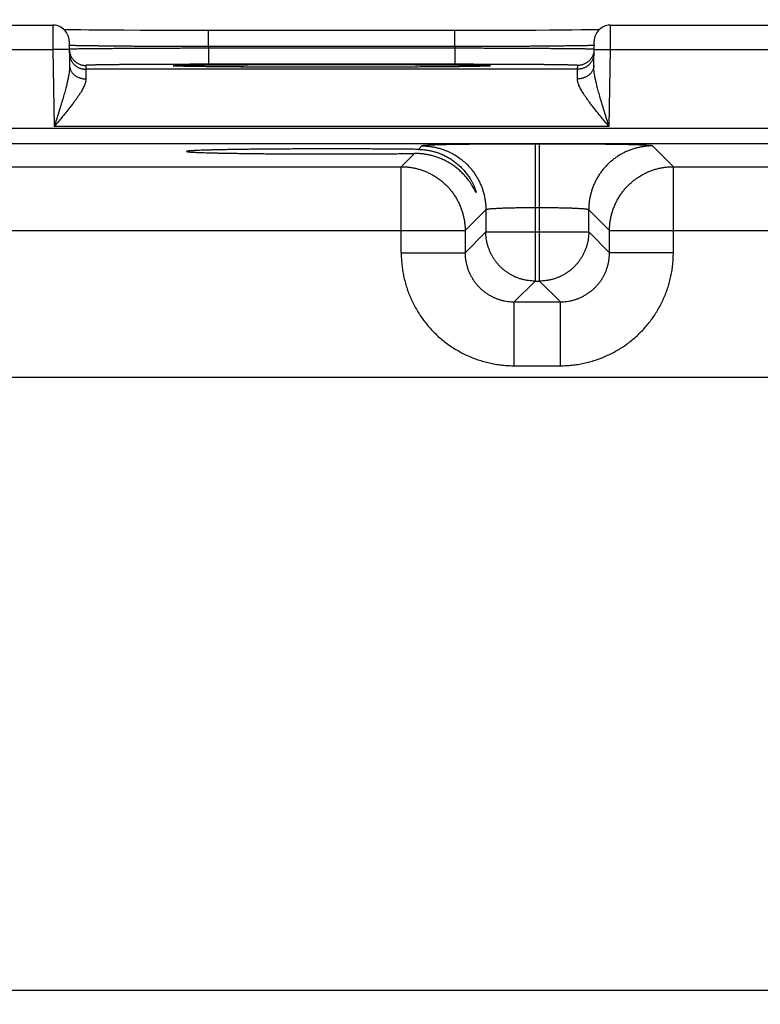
# Model space of a CAD drawing. Header units: inches. Extents: x 0 to 34, y 0 to 22.
# Tile 84 of 93: x 21.7 to 22.6, y 16.3 to 17.5. Entities that reach past the tile are written whole.
import ezdxf

# ---------------------------------------------------------------- set-up
doc = ezdxf.new("R2010")
doc.units = ezdxf.units.IN
doc.header["$LTSCALE"] = 1.87
doc.header["$MEASUREMENT"] = 0
doc.layers.get('0').update_dxf_attribs({"linetype": 'CONTINUOUS'})
doc.layers.add('DIMENSIONS', color=7, linetype='CONTINUOUS')
doc.styles.get("Standard").update_dxf_attribs({"font": 'txt', "width": 0.8})
doc.dimstyles.new('DIMSTYLE_1', dxfattribs={"dimtxt": 0.125, "dimasz": 0.18, "dimexe": 0.18, "dimexo": 0.0625, "dimgap": 0.09, "dimtad": 0, "dimtih": 1, "dimtoh": 1, "dimdec": 3, "dimzin": 4, "dimdsep": 46, "dimtxsty": 'STANDARD', "dimblk": '_FILLED', "dimblk1": '_FILLED', "dimblk2": '_FILLED', "dimcen": 0.09, "dimadec": 0, "dimazin": 0, "dimtp": 0.01, "dimtm": 0.01, "dimtfac": 1, "dimtdec": 3, "dimtofl": 0, "dimtmove": 0, "dimatfit": 3, "dimldrblk": '_FILLED', "dimfxl": 1, "dimtolj": 1, "dimtzin": 4, "dimarcsym": 0})

# ---------------------------------------------------------------- blocks, each defined once
blk = doc.blocks.new('_FILLED')
at = {"color": 0, "linetype": 'BYBLOCK'}
blk.add_solid([(0, 0), (-1, 0.1736), (-1, -0.1736)], dxfattribs=at)
blk = doc.blocks.new('*D12')
at = {"layer": 'DIMENSIONS', "color": 2, "linetype": 'CONTINUOUS'}
for p, q in [((20.2741, 16.277), (20.2741, 19.0979)), ((23.0241, 16.2889), (23.0241, 19.0979)), ((20.2741, 18.9729), (20.9161, 18.9729)), ((23.0241, 18.9729), (22.3661, 18.9729))]:
    blk.add_line(p, q, dxfattribs=at)
at = {"layer": 'DIMENSIONS', "color": 2, "linetype": 'CONTINUOUS', "xscale": 0.18, "yscale": 0.18, "zscale": 0.18, "rotation": 180}
blk.add_blockref('_FILLED', (20.2741, 18.9729), dxfattribs=at)
at = {"layer": 'DIMENSIONS', "color": 2, "linetype": 'CONTINUOUS', "xscale": 0.18, "yscale": 0.18, "zscale": 0.18}
blk.add_blockref('_FILLED', (23.0241, 18.9729), dxfattribs=at)
at = {"layer": 'DIMENSIONS', "color": 2, "linetype": 'CONTINUOUS', "width": 0.8}
for s, p in [('[', (21.6036, 18.9104)), (']', (22.2036, 18.9104)), ('2.750', (20.9786, 18.9104)), ('69.85', (21.7036, 18.9104))]:
    blk.add_text(s, height=0.125, dxfattribs=at).set_placement(p)

msp = doc.modelspace()

# ---------------------------------------------------------------- linework, layer by layer
at = {"color": 7, "linetype": 'CONTINUOUS'}
for p, q in [((21.5306, 17.4726), (21.7796, 17.4726)), ((22.4606, 17.4726), (22.7096, 17.4726)), ((21.7988, 17.4668), (21.7935, 17.4669)), ((21.8055, 17.4667), (21.7988, 17.4668)), ((21.8137, 17.4666), (21.8055, 17.4667)), ((21.8237, 17.4665), (21.8137, 17.4666)), ((21.8357, 17.4664), (21.8237, 17.4665)), ((21.8499, 17.4663), (21.8357, 17.4664)), ((21.8669, 17.4662), (21.8499, 17.4663)), ((21.8869, 17.4661), (21.8669, 17.4662)), ((21.9054, 17.466), (21.8869, 17.4661)), ((21.9265, 17.4659), (21.9054, 17.466)), ((21.9504, 17.4659), (21.9265, 17.4659)), ((22.2705, 17.4659), (21.9504, 17.4659)), ((21.9697, 17.4463), (21.9697, 17.4659)), ((22.2881, 17.4659), (22.2705, 17.4659)), ((22.2705, 17.4463), (22.2705, 17.4659)), ((22.3101, 17.4659), (22.2881, 17.4659)), ((22.3298, 17.466), (22.3101, 17.4659)), ((22.3513, 17.4661), (22.3298, 17.466)), ((22.3699, 17.4661), (22.3513, 17.4661)), ((22.3859, 17.4662), (22.3699, 17.4661)), ((22.3995, 17.4663), (22.3859, 17.4662)), ((22.4134, 17.4665), (22.3995, 17.4663)), ((22.4248, 17.4666), (22.4134, 17.4665)), ((22.4341, 17.4667), (22.4248, 17.4666)), ((22.4413, 17.4668), (22.4341, 17.4667)), ((22.4467, 17.4669), (22.4413, 17.4668)), ((21.7996, 17.4529), (21.8001, 17.4232)), ((21.9697, 17.4463), (21.9697, 17.4443)), ((22.2705, 17.4463), (21.9697, 17.4463)), ((21.9697, 17.4443), (21.9697, 17.4247)), ((22.2705, 17.4443), (21.9697, 17.4443)), ((22.2705, 17.4463), (22.2705, 17.4443)), ((22.2705, 17.4443), (22.2705, 17.4247)), ((22.4401, 17.4232), (22.4406, 17.4529)), ((21.5304, 17.4426), (21.7798, 17.4426)), ((21.7998, 17.4429), (21.7798, 17.4426)), ((21.7798, 17.4426), (21.7814, 17.3487)), ((22.4404, 17.4429), (22.4604, 17.4426)), ((22.4588, 17.3487), (22.4604, 17.4426)), ((22.4604, 17.4426), (22.7098, 17.4426)), ((21.8198, 17.4234), (21.8199, 17.4187)), ((21.9297, 17.4225), (21.9293, 17.4226)), ((21.9302, 17.4225), (21.9297, 17.4225)), ((21.9309, 17.4225), (21.9302, 17.4225)), ((21.9322, 17.4224), (21.9309, 17.4225)), ((21.9338, 17.4224), (21.9322, 17.4224)), ((21.9368, 17.4223), (21.9338, 17.4224)), ((21.9418, 17.4222), (21.9368, 17.4223)), ((21.9483, 17.422), (21.9418, 17.4222)), ((21.9565, 17.4219), (21.9483, 17.422)), ((21.9667, 17.4218), (21.9565, 17.4219)), ((21.9792, 17.4217), (21.9667, 17.4218)), ((22.2705, 17.4247), (21.9697, 17.4247)), ((21.9946, 17.4215), (21.9792, 17.4217)), ((22.0093, 17.4214), (21.9946, 17.4215)), ((22.0264, 17.4213), (22.0093, 17.4214)), ((22.0459, 17.4213), (22.0264, 17.4213)), ((22.068, 17.4212), (22.0459, 17.4213)), ((22.0929, 17.4212), (22.068, 17.4212)), ((22.1134, 17.4211), (22.0929, 17.4212)), ((22.1331, 17.4211), (22.1134, 17.4211)), ((22.1576, 17.4212), (22.1331, 17.4211)), ((22.1791, 17.4212), (22.1576, 17.4212)), ((22.198, 17.4213), (22.1791, 17.4212)), ((22.2183, 17.4214), (22.198, 17.4213)), ((22.2354, 17.4215), (22.2183, 17.4214)), ((22.2519, 17.4216), (22.2354, 17.4215)), ((22.2652, 17.4217), (22.2519, 17.4216)), ((22.2762, 17.4218), (22.2652, 17.4217)), ((22.2852, 17.4219), (22.2762, 17.4218)), ((22.2926, 17.4221), (22.2852, 17.4219)), ((22.2985, 17.4222), (22.2926, 17.4221)), ((22.303, 17.4223), (22.2985, 17.4222)), ((22.3058, 17.4224), (22.303, 17.4223)), ((22.3075, 17.4224), (22.3058, 17.4224)), ((22.3086, 17.4224), (22.3075, 17.4224)), ((22.3094, 17.4225), (22.3086, 17.4224)), ((22.3102, 17.4225), (22.3094, 17.4225)), ((22.3106, 17.4225), (22.3102, 17.4225)), ((22.3109, 17.4226), (22.3106, 17.4225)), ((22.3112, 17.4226), (22.3109, 17.4226)), ((22.3114, 17.4226), (22.3112, 17.4226)), ((22.4203, 17.4187), (22.4204, 17.4234)), ((22.4203, 17.4187), (21.8199, 17.4187)), ((22.4588, 17.3487), (21.7814, 17.3487)), ((23.4988, 17.3465), (19.8284, 17.3465)), ((23.4988, 17.3275), (19.8284, 17.3275)), ((22.2303, 17.3251), (22.2261, 17.3208)), ((22.3739, 17.3274), (22.3683, 17.3274)), ((22.3683, 17.3274), (22.3683, 17.1601)), ((22.3739, 17.1601), (22.3739, 17.3274)), ((22.5372, 17.2997), (22.5119, 17.3251)), ((22.2211, 17.3158), (22.205, 17.2997)), ((21.6072, 17.2997), (22.205, 17.2997)), ((22.205, 17.1947), (22.205, 17.2997)), ((22.5372, 17.2997), (23.135, 17.2997)), ((22.5372, 17.1947), (22.5372, 17.2997)), ((22.3083, 17.2471), (22.283, 17.2217)), ((22.3083, 17.2471), (22.3083, 17.2201)), ((22.3739, 17.2494), (22.3683, 17.2494)), ((22.4339, 17.2201), (22.4339, 17.2471)), ((22.4592, 17.2217), (22.4339, 17.2471)), ((21.5292, 17.2217), (22.283, 17.2217)), ((22.283, 17.2217), (22.283, 17.1947)), ((22.3083, 17.2201), (22.283, 17.1947)), ((22.3083, 17.2201), (22.4339, 17.2201)), ((22.4339, 17.2201), (22.4592, 17.1947)), ((22.4592, 17.2217), (23.213, 17.2217)), ((22.4592, 17.1947), (22.4592, 17.2217)), ((22.205, 17.1947), (22.283, 17.1947)), ((22.5372, 17.1947), (22.4592, 17.1947)), ((22.3683, 17.1601), (22.343, 17.1347)), ((22.3683, 17.1601), (22.3739, 17.1601)), ((22.3739, 17.1601), (22.3993, 17.1347)), ((22.343, 17.1347), (22.3993, 17.1347)), ((22.343, 17.0567), (22.343, 17.1347)), ((22.3993, 17.0567), (22.3993, 17.1347)), ((22.343, 17.0567), (22.3993, 17.0567)), ((23.347, 17.0424), (19.9612, 17.0424)), ((19.9612, 16.2943), (23.347, 16.2943))]:
    msp.add_line(p, q, dxfattribs=at)
for points in [[(21.7996, 17.4529), (21.7995, 17.4548), (21.7992, 17.4567), (21.7987, 17.4585), (21.7981, 17.4602), (21.7973, 17.4619), (21.7963, 17.4635), (21.7952, 17.4651), (21.794, 17.4665), (21.7926, 17.4678), (21.7912, 17.4689), (21.7896, 17.4699), (21.7879, 17.4708), (21.7862, 17.4715), (21.7844, 17.472), (21.7825, 17.4724), (21.7807, 17.4726), (21.7796, 17.4726)], [(22.4606, 17.4726), (22.4596, 17.4726), (22.4577, 17.4724), (22.4558, 17.472), (22.454, 17.4715), (22.4523, 17.4708), (22.4506, 17.4699), (22.4491, 17.4689), (22.4476, 17.4678), (22.4462, 17.4665), (22.445, 17.4651), (22.4439, 17.4635), (22.4429, 17.4619), (22.4421, 17.4602), (22.4415, 17.4585), (22.441, 17.4567), (22.4407, 17.4548), (22.4406, 17.4529)], [(21.9293, 17.4226), (21.9289, 17.4226), (21.9288, 17.4226), (21.9287, 17.4226), (21.9287, 17.4226), (21.9286, 17.4226), (21.9286, 17.4226)], [(22.3116, 17.4226), (22.3116, 17.4226), (22.3115, 17.4226), (22.3115, 17.4226), (22.3114, 17.4226)]]:
    msp.add_lwpolyline(points, dxfattribs=at)
for points, knots in [([(21.7796, 17.4726), (21.7796, 17.4726), (21.7796, 17.4724), (21.7796, 17.4723), (21.7796, 17.4718), (21.7796, 17.4713), (21.7796, 17.4705), (21.7796, 17.4696), (21.7796, 17.4686), (21.7796, 17.4674), (21.7797, 17.4661), (21.7797, 17.4646), (21.7797, 17.463), (21.7797, 17.4613), (21.7797, 17.4595), (21.7797, 17.4576), (21.7797, 17.4556), (21.7797, 17.4536), (21.7797, 17.4514), (21.7798, 17.4493), (21.7798, 17.4471), (21.7798, 17.4448), (21.7798, 17.4433), (21.7798, 17.4426)], [0, 0, 0, 0, 0.002135, 0.009961, 0.023392, 0.042352, 0.066735, 0.096404, 0.131191, 0.170898, 0.215298, 0.26414, 0.31715, 0.374029, 0.434451, 0.498072, 0.564529, 0.633427, 0.704359, 0.776905, 0.850646, 0.925154, 1, 1, 1, 1]), ([(22.4604, 17.4426), (22.4604, 17.4433), (22.4604, 17.4448), (22.4604, 17.4471), (22.4605, 17.4493), (22.4605, 17.4514), (22.4605, 17.4536), (22.4605, 17.4556), (22.4605, 17.4576), (22.4605, 17.4595), (22.4605, 17.4613), (22.4605, 17.463), (22.4605, 17.4646), (22.4606, 17.4661), (22.4606, 17.4674), (22.4606, 17.4686), (22.4606, 17.4696), (22.4606, 17.4705), (22.4606, 17.4713), (22.4606, 17.4718), (22.4606, 17.4723), (22.4606, 17.4724), (22.4606, 17.4726), (22.4606, 17.4726)], [0, 0, 0, 0, 0.074846, 0.149354, 0.223095, 0.295641, 0.366573, 0.435471, 0.501928, 0.565549, 0.625971, 0.68285, 0.73586, 0.784702, 0.829102, 0.868809, 0.903596, 0.933265, 0.957648, 0.976608, 0.990039, 0.997865, 1, 1, 1, 1]), ([(21.9697, 17.4463), (21.9669, 17.4463), (21.9614, 17.4463), (21.953, 17.4463), (21.9448, 17.4463), (21.9365, 17.4463), (21.9284, 17.4464), (21.9204, 17.4464), (21.9124, 17.4464), (21.9047, 17.4465), (21.897, 17.4465), (21.8896, 17.4466), (21.8823, 17.4466), (21.8753, 17.4467), (21.8685, 17.4467), (21.8619, 17.4468), (21.8556, 17.4468), (21.8496, 17.4469), (21.8439, 17.4469), (21.8384, 17.447), (21.8333, 17.4471), (21.8285, 17.4471), (21.824, 17.4472), (21.8199, 17.4472), (21.8162, 17.4473), (21.8128, 17.4474), (21.8098, 17.4474), (21.8072, 17.4475), (21.8049, 17.4476), (21.8031, 17.4476), (21.8017, 17.4477), (21.8006, 17.4477), (21.8002, 17.4478), (21.7999, 17.4478)], [0, 0, 0, 0, 0.049158, 0.098201, 0.147005, 0.19545, 0.243419, 0.290796, 0.337466, 0.383314, 0.42823, 0.472105, 0.514833, 0.556314, 0.596449, 0.635144, 0.672309, 0.707856, 0.741705, 0.773773, 0.803986, 0.83227, 0.858558, 0.882785, 0.904891, 0.924822, 0.942529, 0.957966, 0.971096, 0.981887, 0.990313, 0.996354, 1, 1, 1, 1]), ([(21.9697, 17.4443), (21.967, 17.4443), (21.9614, 17.4443), (21.9531, 17.4443), (21.9448, 17.4443), (21.9366, 17.4442), (21.9284, 17.4442), (21.9204, 17.4442), (21.9125, 17.4442), (21.9047, 17.4441), (21.8971, 17.4441), (21.8897, 17.444), (21.8824, 17.444), (21.8754, 17.444), (21.8686, 17.4439), (21.862, 17.4439), (21.8557, 17.4438), (21.8497, 17.4438), (21.8439, 17.4438), (21.8385, 17.4437), (21.8334, 17.4437), (21.8286, 17.4436), (21.8241, 17.4436), (21.82, 17.4435), (21.8162, 17.4435), (21.8129, 17.4434), (21.8099, 17.4434), (21.8072, 17.4433), (21.805, 17.4433), (21.8032, 17.4432), (21.8018, 17.4432), (21.8007, 17.4432), (21.8003, 17.443), (21.8, 17.4431)], [0, 0, 0, 0, 0.049166, 0.098215, 0.147022, 0.195466, 0.243431, 0.290803, 0.33747, 0.38332, 0.428241, 0.472121, 0.514854, 0.556339, 0.596478, 0.63518, 0.672353, 0.707911, 0.741768, 0.773843, 0.804059, 0.832346, 0.858634, 0.88286, 0.904965, 0.924894, 0.942595, 0.958026, 0.971147, 0.981929, 0.990344, 0.996372, 1, 1, 1, 1]), ([(22.4403, 17.4478), (22.44, 17.4478), (22.4396, 17.4477), (22.4385, 17.4477), (22.4371, 17.4476), (22.4353, 17.4476), (22.433, 17.4475), (22.4304, 17.4474), (22.4274, 17.4474), (22.424, 17.4473), (22.4203, 17.4472), (22.4162, 17.4472), (22.4117, 17.4471), (22.4069, 17.4471), (22.4018, 17.447), (22.3964, 17.4469), (22.3906, 17.4469), (22.3846, 17.4468), (22.3783, 17.4468), (22.3717, 17.4467), (22.3649, 17.4467), (22.3579, 17.4466), (22.3506, 17.4466), (22.3432, 17.4465), (22.3355, 17.4465), (22.3278, 17.4464), (22.3198, 17.4464), (22.3118, 17.4464), (22.3037, 17.4463), (22.2954, 17.4463), (22.2872, 17.4463), (22.2788, 17.4463), (22.2733, 17.4463), (22.2705, 17.4463)], [0, 0, 0, 0, 0.003645, 0.009686, 0.01811, 0.028898, 0.042025, 0.057458, 0.075159, 0.095083, 0.117182, 0.141399, 0.167677, 0.195951, 0.226154, 0.258214, 0.292056, 0.327601, 0.364766, 0.403465, 0.443606, 0.485094, 0.527832, 0.571715, 0.61664, 0.662497, 0.709174, 0.756559, 0.804535, 0.852986, 0.901794, 0.95084, 1, 1, 1, 1]), ([(22.4402, 17.4431), (22.4399, 17.443), (22.4395, 17.4432), (22.4384, 17.4432), (22.437, 17.4432), (22.4352, 17.4433), (22.433, 17.4433), (22.4303, 17.4434), (22.4273, 17.4434), (22.424, 17.4435), (22.4202, 17.4435), (22.4161, 17.4436), (22.4117, 17.4436), (22.4069, 17.4437), (22.4017, 17.4437), (22.3963, 17.4438), (22.3906, 17.4438), (22.3845, 17.4438), (22.3782, 17.4439), (22.3717, 17.4439), (22.3648, 17.444), (22.3578, 17.444), (22.3506, 17.444), (22.3431, 17.4441), (22.3355, 17.4441), (22.3277, 17.4442), (22.3198, 17.4442), (22.3118, 17.4442), (22.3036, 17.4442), (22.2954, 17.4443), (22.2871, 17.4443), (22.2788, 17.4443), (22.2733, 17.4443), (22.2705, 17.4443)], [0, 0, 0, 0, 0.003628, 0.009655, 0.018068, 0.028846, 0.041965, 0.057391, 0.075087, 0.095009, 0.117106, 0.141324, 0.167602, 0.195877, 0.226084, 0.25815, 0.292001, 0.327556, 0.36473, 0.403436, 0.443582, 0.485075, 0.527816, 0.571704, 0.616632, 0.662489, 0.709165, 0.756545, 0.804517, 0.852968, 0.90178, 0.950832, 1, 1, 1, 1]), ([(21.7998, 17.4429), (21.7998, 17.4424), (21.7999, 17.4413), (21.8001, 17.4398), (21.8003, 17.4388), (21.8004, 17.4385)], [0, 0, 0, 0, 0.363067, 0.744925, 1, 1, 1, 1]), ([(21.7999, 17.4383), (21.7999, 17.4378), (21.7999, 17.4366), (21.8002, 17.4349), (21.8006, 17.4332), (21.8011, 17.4316), (21.8018, 17.43), (21.8026, 17.4285), (21.8036, 17.427), (21.8047, 17.4257), (21.8058, 17.4244), (21.8071, 17.4232), (21.8085, 17.4222), (21.81, 17.4213), (21.8115, 17.4205), (21.8131, 17.4198), (21.8147, 17.4193), (21.8164, 17.419), (21.8181, 17.4187), (21.8193, 17.4187), (21.8199, 17.4187)], [0, 0, 0, 0, 0.055556, 0.111111, 0.166667, 0.222223, 0.277779, 0.333334, 0.38889, 0.444445, 0.500001, 0.555556, 0.611112, 0.666667, 0.722223, 0.777778, 0.833334, 0.888889, 0.944445, 1, 1, 1, 1]), ([(21.8004, 17.4385), (21.8004, 17.4383), (21.8006, 17.4375), (21.8011, 17.4363), (21.8017, 17.4347), (21.8026, 17.4332), (21.8035, 17.4317), (21.8046, 17.4303), (21.8057, 17.4291), (21.807, 17.4279), (21.8084, 17.4269), (21.8099, 17.426), (21.8114, 17.4252), (21.813, 17.4245), (21.8147, 17.424), (21.8163, 17.4236), (21.8181, 17.4234), (21.8192, 17.4234), (21.8198, 17.4234)], [0, 0, 0, 0, 0.021655, 0.086877, 0.152099, 0.217321, 0.282543, 0.347765, 0.412988, 0.478211, 0.543434, 0.608657, 0.673881, 0.739104, 0.804328, 0.869552, 0.934776, 1, 1, 1, 1]), ([(22.4403, 17.4383), (22.4403, 17.4378), (22.4403, 17.4366), (22.44, 17.4349), (22.4396, 17.4332), (22.4391, 17.4316), (22.4384, 17.43), (22.4376, 17.4285), (22.4366, 17.427), (22.4356, 17.4257), (22.4344, 17.4244), (22.4331, 17.4232), (22.4317, 17.4222), (22.4303, 17.4213), (22.4287, 17.4205), (22.4271, 17.4198), (22.4255, 17.4193), (22.4238, 17.419), (22.4221, 17.4187), (22.4209, 17.4187), (22.4203, 17.4187)], [0, 0, 0, 0, 0.055556, 0.111111, 0.166667, 0.222223, 0.277779, 0.333335, 0.38889, 0.444446, 0.500001, 0.555557, 0.611112, 0.666668, 0.722223, 0.777778, 0.833334, 0.888889, 0.944445, 1, 1, 1, 1]), ([(22.4398, 17.4385), (22.4398, 17.4383), (22.4396, 17.4375), (22.4391, 17.4363), (22.4385, 17.4347), (22.4376, 17.4332), (22.4367, 17.4317), (22.4356, 17.4303), (22.4345, 17.4291), (22.4332, 17.4279), (22.4318, 17.4269), (22.4303, 17.426), (22.4288, 17.4252), (22.4272, 17.4245), (22.4255, 17.424), (22.4239, 17.4236), (22.4221, 17.4234), (22.421, 17.4234), (22.4204, 17.4234)], [0, 0, 0, 0, 0.021655, 0.086877, 0.152099, 0.217321, 0.282543, 0.347765, 0.412988, 0.478211, 0.543434, 0.608657, 0.673881, 0.739104, 0.804328, 0.869552, 0.934776, 1, 1, 1, 1]), ([(22.4404, 17.4429), (22.4404, 17.4424), (22.4403, 17.4413), (22.4401, 17.4398), (22.4399, 17.4388), (22.4398, 17.4385)], [0, 0, 0, 0, 0.363067, 0.744925, 1, 1, 1, 1]), ([(21.8001, 17.4232), (21.8001, 17.4223), (21.8001, 17.4206), (21.7999, 17.4177), (21.7995, 17.4143), (21.7989, 17.4105), (21.798, 17.406), (21.7969, 17.401), (21.7955, 17.3953), (21.7937, 17.3889), (21.7917, 17.3819), (21.7894, 17.3742), (21.7869, 17.366), (21.7842, 17.3574), (21.7824, 17.3516), (21.7814, 17.3487)], [0, 0, 0, 0, 0.032329, 0.069712, 0.113095, 0.163458, 0.221678, 0.288549, 0.364735, 0.450607, 0.546083, 0.650496, 0.762483, 0.879821, 1, 1, 1, 1]), ([(21.8001, 17.4232), (21.8001, 17.4227), (21.8002, 17.4217), (21.8005, 17.4203), (21.8009, 17.4189), (21.8014, 17.4175), (21.8021, 17.4162), (21.8029, 17.415), (21.8038, 17.4138), (21.8049, 17.4126), (21.8061, 17.4116), (21.8074, 17.4106), (21.8087, 17.4098), (21.8102, 17.409), (21.8117, 17.4084), (21.8133, 17.4078), (21.815, 17.4074), (21.8167, 17.4071), (21.8184, 17.4069), (21.8196, 17.4069), (21.8201, 17.4069)], [0, 0, 0, 0, 0.0504, 0.100967, 0.151861, 0.203229, 0.255201, 0.307885, 0.361362, 0.415689, 0.470893, 0.526977, 0.583915, 0.64166, 0.700142, 0.759272, 0.818946, 0.879045, 0.939441, 1, 1, 1, 1]), ([(21.9697, 17.4247), (21.9672, 17.4247), (21.9622, 17.4247), (21.9547, 17.4247), (21.9471, 17.4247), (21.9397, 17.4246), (21.9323, 17.4246), (21.925, 17.4246), (21.9178, 17.4246), (21.9107, 17.4246), (21.9038, 17.4245), (21.8971, 17.4245), (21.8905, 17.4245), (21.8842, 17.4244), (21.878, 17.4244), (21.8721, 17.4244), (21.8665, 17.4243), (21.8611, 17.4243), (21.856, 17.4242), (21.8512, 17.4242), (21.8467, 17.4241), (21.8426, 17.4241), (21.8387, 17.424), (21.8352, 17.4239), (21.832, 17.4239), (21.8292, 17.4238), (21.8268, 17.4238), (21.8247, 17.4237), (21.8229, 17.4236), (21.8216, 17.4236), (21.8206, 17.4235), (21.8202, 17.4234), (21.8198, 17.4234), (21.8198, 17.4234)], [0, 0, 0, 0, 0.050235, 0.100529, 0.150706, 0.200594, 0.250025, 0.298833, 0.346856, 0.393956, 0.440029, 0.48497, 0.528674, 0.57103, 0.611922, 0.651235, 0.688866, 0.724724, 0.758722, 0.790771, 0.820786, 0.848689, 0.874402, 0.897856, 0.919004, 0.9378, 0.954195, 0.968133, 0.979573, 0.988484, 0.994847, 0.998666, 1, 1, 1, 1]), ([(21.9286, 17.4226), (21.9283, 17.4226), (21.9278, 17.4226), (21.9272, 17.4228), (21.9265, 17.4226), (21.9264, 17.423), (21.9272, 17.4229), (21.9279, 17.4231), (21.9293, 17.4231), (21.9311, 17.4232), (21.9334, 17.4233), (21.936, 17.4234), (21.9391, 17.4234), (21.9427, 17.4235), (21.9466, 17.4236), (21.951, 17.4237), (21.9557, 17.4237), (21.9609, 17.4238), (21.9664, 17.4239), (21.9722, 17.4239), (21.9784, 17.424), (21.985, 17.424), (21.9919, 17.4241), (21.999, 17.4241), (22.0065, 17.4242), (22.0142, 17.4242), (22.0221, 17.4243), (22.0303, 17.4243), (22.0387, 17.4244), (22.0473, 17.4244), (22.056, 17.4244), (22.065, 17.4244), (22.074, 17.4245), (22.0831, 17.4245), (22.0923, 17.4245), (22.1016, 17.4245), (22.1108, 17.4245), (22.117, 17.4245), (22.1201, 17.4245)], [0, 0, 0, 0, 0.004223, 0.008865, 0.011216, 0.011633, 0.013977, 0.018611, 0.025537, 0.034738, 0.046193, 0.05988, 0.075769, 0.093817, 0.113982, 0.136223, 0.160486, 0.186711, 0.214835, 0.244797, 0.276528, 0.309951, 0.344991, 0.38157, 0.419595, 0.458968, 0.499591, 0.541375, 0.584234, 0.628082, 0.672831, 0.718363, 0.764538, 0.811214, 0.858247, 0.90549, 0.952792, 1, 1, 1, 1]), ([(22.1056, 17.4211), (22.1043, 17.4211), (22.0998, 17.4211), (22.0923, 17.4212), (22.0831, 17.4212), (22.074, 17.4212), (22.065, 17.4212), (22.0561, 17.4212), (22.0473, 17.4213), (22.0387, 17.4213), (22.0303, 17.4213), (22.0221, 17.4214), (22.0142, 17.4214), (22.0065, 17.4215), (21.999, 17.4215), (21.9919, 17.4216), (21.985, 17.4216), (21.9785, 17.4217), (21.9723, 17.4217), (21.9664, 17.4218), (21.9609, 17.4219), (21.9557, 17.4219), (21.951, 17.422), (21.9466, 17.4221), (21.9427, 17.4221), (21.9392, 17.4222), (21.936, 17.4223), (21.9334, 17.4224), (21.9311, 17.4224), (21.9298, 17.4225), (21.9292, 17.4225)], [0, 0, 0, 0, 0.022739, 0.075187, 0.127399, 0.179215, 0.230476, 0.281028, 0.330716, 0.379411, 0.427014, 0.473425, 0.518547, 0.562278, 0.604512, 0.64514, 0.68406, 0.721183, 0.756427, 0.789709, 0.820949, 0.850079, 0.877031, 0.901738, 0.92414, 0.944188, 0.961839, 0.977047, 0.989775, 1, 1, 1, 1]), ([(22.1201, 17.4211), (22.117, 17.4211), (22.1127, 17.4211), (22.1084, 17.4211), (22.1071, 17.4211)], [0, 0, 0, 0, 0.713255, 1, 1, 1, 1]), ([(22.1201, 17.4245), (22.1232, 17.4245), (22.1294, 17.4245), (22.1386, 17.4245), (22.1479, 17.4245), (22.1571, 17.4245), (22.1662, 17.4245), (22.1752, 17.4244), (22.1841, 17.4244), (22.1929, 17.4244), (22.2015, 17.4244), (22.2099, 17.4243), (22.2181, 17.4243), (22.226, 17.4242), (22.2337, 17.4242), (22.2412, 17.4241), (22.2483, 17.4241), (22.2552, 17.424), (22.2617, 17.424), (22.268, 17.4239), (22.2738, 17.4239), (22.2793, 17.4238), (22.2845, 17.4237), (22.2892, 17.4237), (22.2936, 17.4236), (22.2975, 17.4235), (22.3011, 17.4234), (22.3042, 17.4234), (22.3068, 17.4233), (22.3091, 17.4232), (22.3109, 17.4231), (22.3123, 17.4231), (22.313, 17.4229), (22.3138, 17.423), (22.3138, 17.4226), (22.313, 17.4228), (22.3124, 17.4226), (22.3119, 17.4226), (22.3116, 17.4226)], [0, 0, 0, 0, 0.0472, 0.094487, 0.141713, 0.188727, 0.235384, 0.281542, 0.32706, 0.371802, 0.415649, 0.458512, 0.500303, 0.540932, 0.58031, 0.618339, 0.654922, 0.689967, 0.723394, 0.755129, 0.785098, 0.813228, 0.839458, 0.863726, 0.885974, 0.906145, 0.924197, 0.940091, 0.953785, 0.965246, 0.974453, 0.981386, 0.986028, 0.988379, 0.988796, 0.99114, 0.995774, 1, 1, 1, 1]), ([(22.1326, 17.4211), (22.1315, 17.4211), (22.1295, 17.4211), (22.1275, 17.4211), (22.1266, 17.4211)], [0, 0, 0, 0, 0.540414, 1, 1, 1, 1]), ([(22.311, 17.4225), (22.3104, 17.4225), (22.3091, 17.4224), (22.3068, 17.4224), (22.3042, 17.4223), (22.3011, 17.4222), (22.2975, 17.4221), (22.2936, 17.4221), (22.2892, 17.422), (22.2845, 17.4219), (22.2793, 17.4219), (22.2738, 17.4218), (22.268, 17.4217), (22.2618, 17.4217), (22.2552, 17.4216), (22.2484, 17.4216), (22.2412, 17.4215), (22.2337, 17.4215), (22.226, 17.4214), (22.2181, 17.4214), (22.2099, 17.4213), (22.2015, 17.4213), (22.1929, 17.4213), (22.1842, 17.4212), (22.1752, 17.4212), (22.1662, 17.4212), (22.1571, 17.4212), (22.1479, 17.4212), (22.1401, 17.4211), (22.1355, 17.4211), (22.1339, 17.4211)], [0, 0, 0, 0, 0.010179, 0.022852, 0.037994, 0.055572, 0.075538, 0.097847, 0.122452, 0.149295, 0.178307, 0.209421, 0.242568, 0.277672, 0.314648, 0.353413, 0.39388, 0.435947, 0.479506, 0.524447, 0.570673, 0.618089, 0.666598, 0.716104, 0.766476, 0.81756, 0.869199, 0.921231, 0.973497, 1, 1, 1, 1]), ([(22.4204, 17.4234), (22.4204, 17.4234), (22.42, 17.4234), (22.4196, 17.4235), (22.4186, 17.4236), (22.4173, 17.4236), (22.4155, 17.4237), (22.4135, 17.4238), (22.411, 17.4238), (22.4082, 17.4239), (22.405, 17.4239), (22.4015, 17.424), (22.3976, 17.4241), (22.3935, 17.4241), (22.389, 17.4242), (22.3842, 17.4242), (22.3791, 17.4243), (22.3737, 17.4243), (22.3681, 17.4244), (22.3622, 17.4244), (22.356, 17.4244), (22.3497, 17.4245), (22.3431, 17.4245), (22.3364, 17.4245), (22.3295, 17.4246), (22.3224, 17.4246), (22.3153, 17.4246), (22.3079, 17.4246), (22.3005, 17.4246), (22.2931, 17.4247), (22.2855, 17.4247), (22.278, 17.4247), (22.273, 17.4247), (22.2705, 17.4247)], [0, 0, 0, 0, 0.001334, 0.005153, 0.011515, 0.020425, 0.031863, 0.045799, 0.062191, 0.080986, 0.102133, 0.125587, 0.151299, 0.179201, 0.209215, 0.241262, 0.275259, 0.311117, 0.348747, 0.38806, 0.428951, 0.471306, 0.515009, 0.559949, 0.606021, 0.653122, 0.701147, 0.749959, 0.799394, 0.849286, 0.899467, 0.949763, 1, 1, 1, 1]), ([(22.4401, 17.4232), (22.4401, 17.4227), (22.44, 17.4217), (22.4397, 17.4203), (22.4394, 17.4189), (22.4388, 17.4175), (22.4381, 17.4162), (22.4373, 17.415), (22.4364, 17.4138), (22.4353, 17.4126), (22.4341, 17.4116), (22.4328, 17.4106), (22.4315, 17.4098), (22.43, 17.409), (22.4285, 17.4084), (22.4269, 17.4078), (22.4252, 17.4074), (22.4235, 17.4071), (22.4218, 17.4069), (22.4207, 17.4069), (22.4201, 17.4069)], [0, 0, 0, 0, 0.050399, 0.100964, 0.151857, 0.203225, 0.255196, 0.307879, 0.361356, 0.415682, 0.470887, 0.52697, 0.583908, 0.641654, 0.700136, 0.759268, 0.818942, 0.879043, 0.93944, 1, 1, 1, 1]), ([(22.4588, 17.3487), (22.4578, 17.3516), (22.456, 17.3574), (22.4533, 17.366), (22.4508, 17.3742), (22.4485, 17.3819), (22.4465, 17.3889), (22.4447, 17.3953), (22.4433, 17.401), (22.4422, 17.406), (22.4413, 17.4105), (22.4407, 17.4143), (22.4403, 17.4177), (22.4401, 17.4206), (22.4401, 17.4223), (22.4401, 17.4232)], [0, 0, 0, 0, 0.120178, 0.237516, 0.349503, 0.453916, 0.549393, 0.635264, 0.711451, 0.778322, 0.836542, 0.886906, 0.930288, 0.967671, 1, 1, 1, 1]), ([(21.8199, 17.4187), (21.8199, 17.4186), (21.8199, 17.4185), (21.8199, 17.4181), (21.8199, 17.4174), (21.8199, 17.4166), (21.8199, 17.4155), (21.82, 17.4142), (21.82, 17.4127), (21.82, 17.4109), (21.8201, 17.409), (21.8201, 17.4076), (21.8201, 17.4069)], [0, 0, 0, 0, 0.012993, 0.045923, 0.098678, 0.171082, 0.26289, 0.373796, 0.503429, 0.651356, 0.817077, 1, 1, 1, 1]), ([(22.4201, 17.4069), (22.4201, 17.4076), (22.4201, 17.409), (22.4202, 17.4109), (22.4202, 17.4127), (22.4202, 17.4142), (22.4203, 17.4155), (22.4203, 17.4166), (22.4203, 17.4174), (22.4203, 17.4181), (22.4203, 17.4185), (22.4203, 17.4186), (22.4203, 17.4187)], [0, 0, 0, 0, 0.182925, 0.348646, 0.496571, 0.626204, 0.73711, 0.828918, 0.901322, 0.954077, 0.987007, 1, 1, 1, 1]), ([(21.8201, 17.4069), (21.8201, 17.4064), (21.8201, 17.4055), (21.8199, 17.404), (21.8195, 17.4024), (21.8189, 17.4006), (21.8182, 17.3987), (21.8172, 17.3966), (21.816, 17.3943), (21.8145, 17.3917), (21.8128, 17.3889), (21.8108, 17.3859), (21.8086, 17.3827), (21.806, 17.3792), (21.8032, 17.3754), (21.8, 17.3714), (21.7967, 17.3671), (21.7931, 17.3627), (21.7893, 17.3581), (21.7854, 17.3534), (21.7828, 17.3503), (21.7814, 17.3487)], [0, 0, 0, 0, 0.019066, 0.040044, 0.063374, 0.089482, 0.118784, 0.15167, 0.188545, 0.22979, 0.275745, 0.326718, 0.382918, 0.444486, 0.511387, 0.583456, 0.660294, 0.741312, 0.825601, 0.91216, 1, 1, 1, 1]), ([(22.4588, 17.3487), (22.4574, 17.3503), (22.4548, 17.3534), (22.4509, 17.3581), (22.4471, 17.3627), (22.4435, 17.3671), (22.4402, 17.3714), (22.437, 17.3754), (22.4342, 17.3792), (22.4316, 17.3827), (22.4294, 17.3859), (22.4274, 17.3889), (22.4257, 17.3917), (22.4242, 17.3943), (22.423, 17.3966), (22.422, 17.3987), (22.4213, 17.4006), (22.4207, 17.4024), (22.4203, 17.404), (22.4201, 17.4055), (22.4201, 17.4064), (22.4201, 17.4069)], [0, 0, 0, 0, 0.08784, 0.174398, 0.258687, 0.339705, 0.416543, 0.488612, 0.555514, 0.617081, 0.673282, 0.724254, 0.77021, 0.811455, 0.84833, 0.881216, 0.910518, 0.936626, 0.959956, 0.980934, 1, 1, 1, 1]), ([(22.3683, 17.3274), (22.366, 17.3274), (22.3612, 17.3274), (22.3542, 17.3274), (22.3471, 17.3274), (22.3401, 17.3274), (22.3331, 17.3274), (22.3263, 17.3273), (22.3195, 17.3273), (22.3129, 17.3272), (22.3064, 17.3272), (22.3001, 17.3271), (22.294, 17.3271), (22.2881, 17.327), (22.2824, 17.3269), (22.2769, 17.3268), (22.2717, 17.3267), (22.2667, 17.3267), (22.262, 17.3266), (22.2576, 17.3265), (22.2535, 17.3264), (22.2497, 17.3263), (22.2462, 17.3262), (22.2431, 17.326), (22.2402, 17.3259), (22.2378, 17.3258), (22.2356, 17.3257), (22.2339, 17.3256), (22.2325, 17.3255), (22.2314, 17.3253), (22.2308, 17.3252), (22.2304, 17.3251), (22.2303, 17.3251)], [0, 0, 0, 0, 0.051179, 0.102463, 0.153662, 0.204591, 0.255065, 0.304899, 0.353911, 0.401928, 0.44882, 0.494481, 0.53881, 0.58171, 0.623067, 0.662757, 0.70067, 0.736701, 0.77075, 0.802717, 0.832514, 0.860071, 0.885324, 0.90821, 0.928674, 0.946658, 0.962095, 0.974929, 0.985131, 0.992692, 0.997622, 1, 1, 1, 1]), ([(22.2303, 17.3251), (22.2319, 17.3251), (22.2351, 17.325), (22.2397, 17.3245), (22.2444, 17.3238), (22.249, 17.3228), (22.2536, 17.3216), (22.258, 17.32), (22.2624, 17.3182), (22.2666, 17.3162), (22.2707, 17.3139), (22.2747, 17.3113), (22.2785, 17.3085), (22.2821, 17.3055), (22.2855, 17.3023), (22.2887, 17.2988), (22.2918, 17.2952), (22.2946, 17.2914), (22.2971, 17.2874), (22.2994, 17.2833), (22.3015, 17.2791), (22.3033, 17.2747), (22.3048, 17.2703), (22.3061, 17.2658), (22.3071, 17.2611), (22.3078, 17.2565), (22.3082, 17.2518), (22.3083, 17.2487), (22.3083, 17.2471)], [0, 0, 0, 0, 0.038458, 0.076918, 0.115377, 0.153838, 0.192299, 0.23076, 0.269223, 0.307685, 0.346148, 0.384612, 0.423075, 0.461539, 0.500003, 0.538466, 0.57693, 0.615393, 0.653856, 0.692319, 0.730781, 0.769243, 0.807704, 0.846165, 0.884624, 0.923084, 0.961542, 1, 1, 1, 1]), ([(22.5119, 17.3251), (22.5118, 17.3251), (22.5114, 17.3252), (22.5108, 17.3253), (22.5097, 17.3255), (22.5083, 17.3256), (22.5066, 17.3257), (22.5044, 17.3258), (22.502, 17.3259), (22.4991, 17.326), (22.496, 17.3262), (22.4925, 17.3263), (22.4887, 17.3264), (22.4846, 17.3265), (22.4802, 17.3266), (22.4755, 17.3267), (22.4705, 17.3267), (22.4653, 17.3268), (22.4598, 17.3269), (22.4541, 17.327), (22.4482, 17.3271), (22.4421, 17.3271), (22.4358, 17.3272), (22.4293, 17.3272), (22.4227, 17.3273), (22.4159, 17.3273), (22.4091, 17.3274), (22.4021, 17.3274), (22.3951, 17.3274), (22.388, 17.3274), (22.381, 17.3274), (22.3762, 17.3274), (22.3739, 17.3274)], [0, 0, 0, 0, 0.002378, 0.007308, 0.014869, 0.025071, 0.037905, 0.053342, 0.071326, 0.09179, 0.114676, 0.139929, 0.167486, 0.197283, 0.229249, 0.263298, 0.29933, 0.337242, 0.376933, 0.418289, 0.46119, 0.505519, 0.55118, 0.598071, 0.646089, 0.6951, 0.744934, 0.795408, 0.846337, 0.897536, 0.94882, 1, 1, 1, 1]), ([(22.5119, 17.3251), (22.5103, 17.3251), (22.5072, 17.325), (22.5025, 17.3245), (22.4978, 17.3238), (22.4932, 17.3228), (22.4887, 17.3216), (22.4842, 17.32), (22.4798, 17.3182), (22.4756, 17.3162), (22.4715, 17.3139), (22.4675, 17.3113), (22.4637, 17.3085), (22.4601, 17.3055), (22.4567, 17.3023), (22.4535, 17.2988), (22.4504, 17.2952), (22.4477, 17.2914), (22.4451, 17.2874), (22.4428, 17.2833), (22.4407, 17.2791), (22.4389, 17.2747), (22.4374, 17.2703), (22.4361, 17.2658), (22.4351, 17.2611), (22.4344, 17.2565), (22.434, 17.2518), (22.4339, 17.2487), (22.4339, 17.2471)], [0, 0, 0, 0, 0.038458, 0.076918, 0.115377, 0.153838, 0.192299, 0.23076, 0.269223, 0.307685, 0.346148, 0.384612, 0.423075, 0.461539, 0.500003, 0.538466, 0.57693, 0.615393, 0.653856, 0.692319, 0.730781, 0.769243, 0.807704, 0.846165, 0.884624, 0.923084, 0.961542, 1, 1, 1, 1]), ([(22.1201, 17.3214), (22.1172, 17.3214), (22.1113, 17.3214), (22.1025, 17.3214), (22.0937, 17.3214), (22.085, 17.3214), (22.0764, 17.3213), (22.0679, 17.3213), (22.0596, 17.3213), (22.0514, 17.3212), (22.0433, 17.3211), (22.0355, 17.3211), (22.0278, 17.321), (22.0204, 17.3209), (22.0132, 17.3208), (22.0063, 17.3207), (21.9997, 17.3206), (21.9934, 17.3205), (21.9874, 17.3204), (21.9817, 17.3203), (21.9764, 17.3202), (21.9714, 17.32), (21.9668, 17.3199), (21.9626, 17.3198), (21.9588, 17.3196), (21.9553, 17.3195), (21.9523, 17.3193), (21.9497, 17.3192), (21.9475, 17.3191), (21.9458, 17.3189), (21.9444, 17.3188), (21.9437, 17.3186), (21.943, 17.3186), (21.943, 17.3184), (21.943, 17.3183)], [0, 0, 0, 0, 0.049781, 0.099498, 0.148966, 0.198001, 0.246556, 0.294552, 0.34181, 0.388158, 0.433561, 0.477935, 0.521111, 0.562935, 0.603387, 0.642378, 0.679761, 0.715406, 0.749302, 0.781365, 0.811474, 0.839529, 0.865524, 0.889389, 0.911032, 0.930387, 0.947454, 0.962179, 0.974507, 0.984409, 0.991889, 0.99693, 0.999561, 1, 1, 1, 1]), ([(21.943, 17.3183), (21.943, 17.3183), (21.943, 17.3181), (21.9437, 17.3181), (21.9444, 17.3179), (21.9458, 17.3178), (21.9475, 17.3176), (21.9497, 17.3175), (21.9523, 17.3174), (21.9553, 17.3172), (21.9588, 17.3171), (21.9626, 17.3169), (21.9668, 17.3168), (21.9714, 17.3167), (21.9764, 17.3165), (21.9817, 17.3164), (21.9874, 17.3163), (21.9934, 17.3162), (21.9997, 17.3161), (22.0063, 17.316), (22.0132, 17.3159), (22.0204, 17.3158), (22.0278, 17.3157), (22.0355, 17.3156), (22.0433, 17.3156), (22.0514, 17.3155), (22.0596, 17.3154), (22.0679, 17.3154), (22.0764, 17.3154), (22.085, 17.3153), (22.0937, 17.3153), (22.1025, 17.3153), (22.1113, 17.3153), (22.1172, 17.3153), (22.1201, 17.3153)], [0, 0, 0, 0, 0.00043, 0.003061, 0.008103, 0.015582, 0.025484, 0.037813, 0.052538, 0.069604, 0.08896, 0.110604, 0.134468, 0.160464, 0.188519, 0.218628, 0.250691, 0.284588, 0.320233, 0.357616, 0.396608, 0.43706, 0.478885, 0.522061, 0.566435, 0.611839, 0.658187, 0.705445, 0.753442, 0.801997, 0.851033, 0.900501, 0.950219, 1, 1, 1, 1]), ([(22.2261, 17.3208), (22.2237, 17.3209), (22.2189, 17.3209), (22.2115, 17.321), (22.2039, 17.3211), (22.1961, 17.3211), (22.1882, 17.3212), (22.18, 17.3213), (22.1717, 17.3213), (22.1633, 17.3213), (22.1548, 17.3214), (22.1462, 17.3214), (22.1375, 17.3214), (22.1288, 17.3214), (22.123, 17.3214), (22.1201, 17.3214)], [0, 0, 0, 0, 0.067248, 0.136818, 0.208457, 0.28198, 0.357319, 0.434211, 0.512411, 0.591866, 0.672326, 0.753506, 0.835333, 0.917598, 1, 1, 1, 1]), ([(22.1201, 17.3153), (22.1229, 17.3153), (22.1284, 17.3153), (22.1366, 17.3153), (22.1448, 17.3153), (22.1529, 17.3153), (22.161, 17.3153), (22.169, 17.3154), (22.1769, 17.3154), (22.1847, 17.3155), (22.1923, 17.3155), (22.1997, 17.3156), (22.207, 17.3157), (22.2141, 17.3157), (22.2188, 17.3158), (22.2211, 17.3158)], [0, 0, 0, 0, 0.081796, 0.163471, 0.244757, 0.325469, 0.405541, 0.484719, 0.562783, 0.639683, 0.715201, 0.789101, 0.861322, 0.931698, 1, 1, 1, 1]), ([(22.2964, 17.2684), (22.2964, 17.2684), (22.2964, 17.2684), (22.2962, 17.2683), (22.2961, 17.2687), (22.2958, 17.269), (22.2953, 17.2699), (22.2947, 17.271), (22.2939, 17.2726), (22.2928, 17.2746), (22.2913, 17.2771), (22.2893, 17.2801), (22.2869, 17.2836), (22.2839, 17.2874), (22.2804, 17.2912), (22.2765, 17.2949), (22.2724, 17.2984), (22.2681, 17.3016), (22.2636, 17.3045), (22.259, 17.307), (22.2543, 17.3092), (22.2495, 17.3111), (22.2448, 17.3126), (22.24, 17.3139), (22.2352, 17.3148), (22.2305, 17.3154), (22.2258, 17.3158), (22.2226, 17.3158), (22.2211, 17.3158)], [0, 0, 0, 0, 0.000579, 0.001651, 0.004403, 0.010194, 0.019543, 0.033066, 0.051442, 0.075522, 0.106314, 0.144786, 0.190765, 0.242695, 0.298472, 0.355667, 0.413115, 0.470354, 0.527055, 0.583004, 0.638095, 0.692316, 0.745636, 0.798085, 0.849697, 0.900493, 0.950594, 1, 1, 1, 1]), ([(22.2261, 17.3208), (22.2276, 17.3208), (22.2306, 17.3207), (22.2351, 17.3202), (22.2397, 17.3194), (22.2443, 17.3184), (22.2489, 17.317), (22.2535, 17.3153), (22.258, 17.3133), (22.2625, 17.3109), (22.2669, 17.3081), (22.2712, 17.305), (22.2753, 17.3016), (22.2792, 17.2979), (22.2828, 17.2939), (22.286, 17.2897), (22.2888, 17.2856), (22.291, 17.2818), (22.2927, 17.2784), (22.294, 17.2756), (22.2949, 17.2734), (22.2955, 17.2716), (22.2959, 17.2703), (22.2962, 17.2694), (22.2963, 17.2688), (22.2964, 17.2685), (22.2964, 17.2684)], [0, 0, 0, 0, 0.047889, 0.096494, 0.145835, 0.196052, 0.247188, 0.299302, 0.352454, 0.406649, 0.4619, 0.518139, 0.575217, 0.632861, 0.690568, 0.747202, 0.800791, 0.848872, 0.889294, 0.921921, 0.947359, 0.966606, 0.980732, 0.990685, 0.997159, 1, 1, 1, 1]), ([(22.205, 17.2997), (22.2065, 17.2997), (22.2097, 17.2996), (22.2144, 17.2992), (22.219, 17.2985), (22.2236, 17.2975), (22.2282, 17.2962), (22.2326, 17.2947), (22.237, 17.2929), (22.2412, 17.2908), (22.2453, 17.2885), (22.2493, 17.2859), (22.2531, 17.2831), (22.2567, 17.2801), (22.2601, 17.2769), (22.2634, 17.2734), (22.2664, 17.2698), (22.2692, 17.266), (22.2717, 17.2621), (22.2741, 17.258), (22.2761, 17.2537), (22.2779, 17.2494), (22.2795, 17.2449), (22.2807, 17.2404), (22.2817, 17.2358), (22.2824, 17.2311), (22.2829, 17.2264), (22.283, 17.2233), (22.283, 17.2217)], [0, 0, 0, 0, 0.038462, 0.076924, 0.115388, 0.153851, 0.192316, 0.230781, 0.269247, 0.307713, 0.346179, 0.384646, 0.423113, 0.46158, 0.500047, 0.538514, 0.576981, 0.615448, 0.653913, 0.692381, 0.730846, 0.76931, 0.807772, 0.846237, 0.884705, 0.923155, 0.961583, 1, 1, 1, 1]), ([(22.4592, 17.2217), (22.4592, 17.2233), (22.4593, 17.2264), (22.4598, 17.2311), (22.4605, 17.2358), (22.4615, 17.2404), (22.4627, 17.2449), (22.4643, 17.2494), (22.4661, 17.2537), (22.4681, 17.258), (22.4705, 17.2621), (22.473, 17.266), (22.4758, 17.2698), (22.4788, 17.2735), (22.4821, 17.2769), (22.4855, 17.2801), (22.4891, 17.2831), (22.4929, 17.2859), (22.4969, 17.2885), (22.501, 17.2908), (22.5052, 17.2929), (22.5096, 17.2947), (22.514, 17.2962), (22.5186, 17.2975), (22.5232, 17.2985), (22.5278, 17.2992), (22.5325, 17.2996), (22.5357, 17.2997), (22.5372, 17.2997)], [0, 0, 0, 0, 0.038462, 0.076924, 0.115388, 0.153851, 0.192316, 0.230781, 0.269247, 0.307713, 0.346179, 0.384646, 0.423113, 0.46158, 0.500047, 0.538514, 0.576981, 0.615448, 0.653913, 0.692381, 0.730846, 0.76931, 0.807772, 0.846237, 0.884705, 0.923155, 0.961583, 1, 1, 1, 1]), ([(22.3683, 17.2494), (22.367, 17.2494), (22.3644, 17.2494), (22.3606, 17.2494), (22.3568, 17.2494), (22.353, 17.2494), (22.3493, 17.2493), (22.3456, 17.2493), (22.3421, 17.2492), (22.3387, 17.2491), (22.3354, 17.2491), (22.3322, 17.249), (22.3292, 17.2489), (22.3263, 17.2488), (22.3237, 17.2486), (22.3212, 17.2485), (22.3189, 17.2484), (22.3168, 17.2483), (22.3149, 17.2481), (22.3133, 17.248), (22.3119, 17.2479), (22.3107, 17.2477), (22.3097, 17.2476), (22.309, 17.2474), (22.3086, 17.2473), (22.3084, 17.2472), (22.3083, 17.2471)], [0, 0, 0, 0, 0.064483, 0.128701, 0.19238, 0.255256, 0.31707, 0.377564, 0.436482, 0.493579, 0.548616, 0.601365, 0.651606, 0.699128, 0.743733, 0.785234, 0.823459, 0.85825, 0.889462, 0.916969, 0.94066, 0.960443, 0.976251, 0.98805, 0.99587, 1, 1, 1, 1]), ([(22.4339, 17.2471), (22.4338, 17.2472), (22.4336, 17.2473), (22.4332, 17.2474), (22.4325, 17.2476), (22.4315, 17.2477), (22.4303, 17.2479), (22.4289, 17.248), (22.4273, 17.2481), (22.4254, 17.2483), (22.4233, 17.2484), (22.421, 17.2485), (22.4185, 17.2486), (22.4159, 17.2488), (22.413, 17.2489), (22.41, 17.249), (22.4068, 17.2491), (22.4035, 17.2491), (22.4001, 17.2492), (22.3966, 17.2493), (22.3929, 17.2493), (22.3892, 17.2494), (22.3854, 17.2494), (22.3816, 17.2494), (22.3778, 17.2494), (22.3752, 17.2494), (22.3739, 17.2494)], [0, 0, 0, 0, 0.00413, 0.01195, 0.023749, 0.039557, 0.05934, 0.083031, 0.110538, 0.14175, 0.176541, 0.214766, 0.256267, 0.300872, 0.348394, 0.398635, 0.451384, 0.506421, 0.563518, 0.622436, 0.68293, 0.744744, 0.80762, 0.871299, 0.935517, 1, 1, 1, 1]), ([(22.3683, 17.1601), (22.367, 17.1601), (22.3644, 17.1602), (22.3605, 17.1605), (22.3566, 17.1612), (22.3528, 17.1621), (22.349, 17.1632), (22.3454, 17.1646), (22.3418, 17.1662), (22.3383, 17.1681), (22.335, 17.1702), (22.3318, 17.1724), (22.3287, 17.1749), (22.3259, 17.1776), (22.3232, 17.1805), (22.3207, 17.1835), (22.3184, 17.1867), (22.3163, 17.19), (22.3145, 17.1935), (22.3129, 17.1971), (22.3115, 17.2008), (22.3103, 17.2045), (22.3094, 17.2083), (22.3088, 17.2122), (22.3084, 17.2161), (22.3083, 17.2188), (22.3083, 17.2201)], [0, 0, 0, 0, 0.041636, 0.083276, 0.124933, 0.166601, 0.208264, 0.249942, 0.291639, 0.333333, 0.374997, 0.416647, 0.458298, 0.499958, 0.541622, 0.583293, 0.624969, 0.666647, 0.708321, 0.749993, 0.791663, 0.833332, 0.874999, 0.916666, 0.958333, 1, 1, 1, 1]), ([(22.4339, 17.2201), (22.4339, 17.2188), (22.4338, 17.2161), (22.4334, 17.2122), (22.4328, 17.2084), (22.4319, 17.2045), (22.4307, 17.2008), (22.4293, 17.1971), (22.4277, 17.1935), (22.4259, 17.19), (22.4238, 17.1867), (22.4215, 17.1835), (22.419, 17.1805), (22.4163, 17.1776), (22.4135, 17.1749), (22.4104, 17.1724), (22.4072, 17.1702), (22.4039, 17.1681), (22.4004, 17.1662), (22.3969, 17.1646), (22.3932, 17.1632), (22.3894, 17.1621), (22.3856, 17.1612), (22.3817, 17.1605), (22.3778, 17.1602), (22.3752, 17.1601), (22.3739, 17.1601)], [0, 0, 0, 0, 0.041636, 0.083276, 0.124933, 0.166601, 0.208264, 0.249942, 0.291639, 0.333333, 0.374997, 0.416647, 0.458298, 0.499958, 0.541622, 0.583293, 0.624969, 0.666647, 0.708321, 0.749993, 0.791663, 0.833332, 0.874999, 0.916666, 0.958333, 1, 1, 1, 1]), ([(22.205, 17.1947), (22.205, 17.1923), (22.2051, 17.1875), (22.2057, 17.1804), (22.2066, 17.1732), (22.2079, 17.1661), (22.2096, 17.1591), (22.2116, 17.1521), (22.214, 17.1453), (22.2168, 17.1386), (22.2199, 17.1321), (22.2234, 17.1257), (22.2272, 17.1195), (22.2312, 17.1136), (22.2356, 17.1078), (22.2403, 17.1023), (22.2453, 17.0971), (22.2506, 17.0921), (22.2561, 17.0874), (22.2618, 17.083), (22.2678, 17.0789), (22.274, 17.0751), (22.2803, 17.0717), (22.2869, 17.0686), (22.2935, 17.0658), (22.3004, 17.0634), (22.3073, 17.0613), (22.3144, 17.0596), (22.3215, 17.0583), (22.3286, 17.0574), (22.3358, 17.0568), (22.3406, 17.0567), (22.343, 17.0567)], [0, 0, 0, 0, 0.032974, 0.066097, 0.099341, 0.132678, 0.166078, 0.199512, 0.232947, 0.266356, 0.299731, 0.333088, 0.366443, 0.399808, 0.433187, 0.466575, 0.499966, 0.533357, 0.566745, 0.600123, 0.633489, 0.666843, 0.7002, 0.733577, 0.766988, 0.80043, 0.833872, 0.867283, 0.900633, 0.933889, 0.967023, 1, 1, 1, 1]), ([(22.283, 17.1947), (22.283, 17.1934), (22.283, 17.1908), (22.2834, 17.1868), (22.2841, 17.183), (22.285, 17.1791), (22.2861, 17.1754), (22.2875, 17.1717), (22.2891, 17.1681), (22.291, 17.1647), (22.293, 17.1613), (22.2953, 17.1581), (22.2978, 17.1551), (22.3005, 17.1522), (22.3034, 17.1495), (22.3064, 17.1471), (22.3096, 17.1448), (22.3129, 17.1427), (22.3164, 17.1408), (22.32, 17.1392), (22.3236, 17.1378), (22.3274, 17.1367), (22.3312, 17.1358), (22.3351, 17.1352), (22.339, 17.1348), (22.3416, 17.1347), (22.343, 17.1347)], [0, 0, 0, 0, 0.041705, 0.083399, 0.125084, 0.166762, 0.208434, 0.250101, 0.291761, 0.333415, 0.375065, 0.416711, 0.458356, 0.5, 0.541644, 0.583289, 0.624935, 0.666585, 0.708239, 0.749899, 0.791566, 0.833238, 0.874916, 0.916602, 0.958298, 1, 1, 1, 1]), ([(22.3993, 17.0567), (22.4016, 17.0567), (22.4064, 17.0568), (22.4136, 17.0574), (22.4207, 17.0583), (22.4278, 17.0596), (22.4349, 17.0613), (22.4418, 17.0634), (22.4486, 17.0658), (22.4553, 17.0686), (22.4619, 17.0717), (22.4682, 17.0751), (22.4744, 17.0789), (22.4804, 17.083), (22.4861, 17.0874), (22.4916, 17.0921), (22.4969, 17.0971), (22.5018, 17.1023), (22.5065, 17.1078), (22.511, 17.1136), (22.515, 17.1195), (22.5188, 17.1257), (22.5223, 17.1321), (22.5254, 17.1386), (22.5282, 17.1453), (22.5306, 17.1521), (22.5326, 17.1591), (22.5343, 17.1661), (22.5356, 17.1732), (22.5366, 17.1804), (22.5371, 17.1875), (22.5372, 17.1923), (22.5372, 17.1947)], [0, 0, 0, 0, 0.032974, 0.066097, 0.099341, 0.132678, 0.166078, 0.199512, 0.232947, 0.266356, 0.299731, 0.333088, 0.366443, 0.399808, 0.433187, 0.466575, 0.499966, 0.533357, 0.566745, 0.600123, 0.633489, 0.666843, 0.7002, 0.733577, 0.766988, 0.80043, 0.833872, 0.867283, 0.900633, 0.933889, 0.967023, 1, 1, 1, 1]), ([(22.3993, 17.1347), (22.4006, 17.1347), (22.4032, 17.1348), (22.4071, 17.1352), (22.411, 17.1358), (22.4148, 17.1367), (22.4186, 17.1378), (22.4222, 17.1392), (22.4258, 17.1408), (22.4293, 17.1427), (22.4326, 17.1448), (22.4358, 17.1471), (22.4389, 17.1495), (22.4417, 17.1522), (22.4444, 17.1551), (22.4469, 17.1581), (22.4492, 17.1613), (22.4513, 17.1647), (22.4531, 17.1681), (22.4547, 17.1717), (22.4561, 17.1754), (22.4572, 17.1791), (22.4581, 17.183), (22.4588, 17.1868), (22.4592, 17.1908), (22.4592, 17.1934), (22.4592, 17.1947)], [0, 0, 0, 0, 0.041705, 0.083399, 0.125084, 0.166762, 0.208434, 0.250101, 0.291761, 0.333415, 0.375065, 0.416711, 0.458356, 0.5, 0.541644, 0.583289, 0.624935, 0.666585, 0.708239, 0.749899, 0.791566, 0.833238, 0.874916, 0.916602, 0.958298, 1, 1, 1, 1])]:
    msp.add_open_spline(points, degree=3, knots=knots, dxfattribs=at)
for points in [[(21.7999, 17.4478), (21.7998, 17.4478), (21.7997, 17.4478), (21.7997, 17.4479)], [(22.4405, 17.4479), (22.4405, 17.4478), (22.4404, 17.4478), (22.4403, 17.4478)], [(21.8, 17.4431), (21.7999, 17.4431), (21.7998, 17.4431), (21.7998, 17.443)], [(22.4404, 17.443), (22.4404, 17.4431), (22.4403, 17.4431), (22.4402, 17.4431)], [(21.9292, 17.4225), (21.929, 17.4225), (21.9288, 17.4226), (21.9286, 17.4226)], [(22.1071, 17.4211), (22.1066, 17.4211), (22.1061, 17.4211), (22.1056, 17.4211)], [(22.1259, 17.4211), (22.124, 17.4211), (22.122, 17.4211), (22.1201, 17.4211)], [(22.1266, 17.4211), (22.1264, 17.4211), (22.1261, 17.4211), (22.1259, 17.4211)], [(22.1339, 17.4211), (22.1335, 17.4211), (22.133, 17.4211), (22.1326, 17.4211)], [(22.3116, 17.4226), (22.3114, 17.4226), (22.3112, 17.4225), (22.311, 17.4225)]]:
    msp.add_open_spline(points, degree=3, dxfattribs=at)

# ---------------------------------------------------------------- dimensions: what is measured, and where the dimension line sits
at = {"layer": 'DIMENSIONS', "color": 2, "linetype": 'CONTINUOUS'}
dim = msp.add_linear_dim(base=(20.2741, 18.9729), p1=(23.0241, 16.2889), p2=(20.2741, 16.277), angle=180, dimstyle='DIMSTYLE_1', dxfattribs=at)
dim.commit()
dim.dimension.update_dxf_attribs({"geometry": '*D12', "text_midpoint": (21.6411, 18.9729), "dimtype": 160})

doc.saveas('drawing.dxf')
